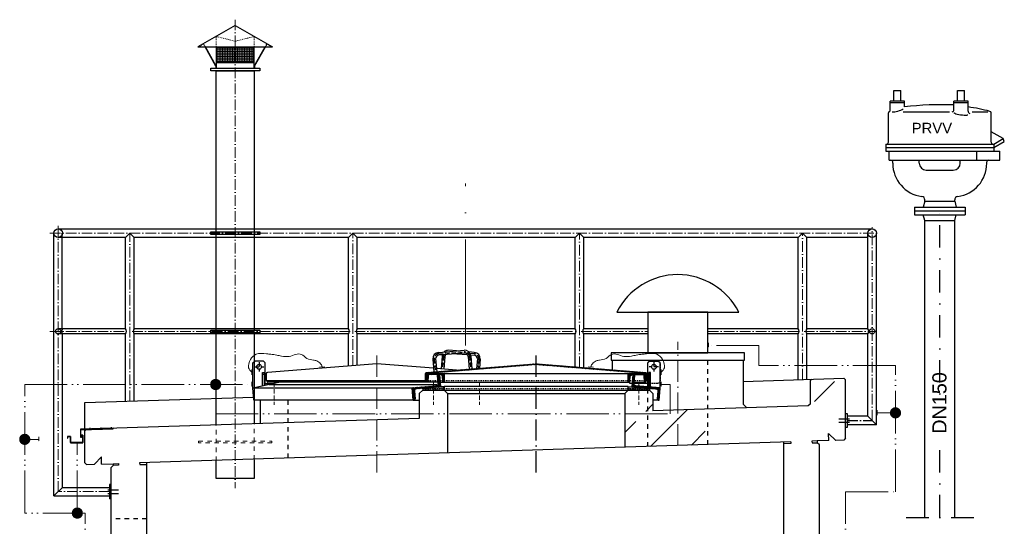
# Model space of a CAD drawing. Header units: millimetres. Extents: x -1777 to 1198744, y 17256 to 76241.
# Tile 7 of 201: x 16892 to 22454, y 58217 to 61078. Entities that reach past the tile are written whole.
import ezdxf

# ---------------------------------------------------------------- set-up
doc = ezdxf.new("R2010")
doc.units = ezdxf.units.MM
for name, pattern in [('ACAD_ISO05W100', [33, 24, -3, 0, -3, 0, -3]), ('ACAD_ISO10W100', [18, 12, -3, 0, -3]), ('DASHDOT', [25.4, 12.7, -6.35, 0, -6.35]), ('JIS_02_1.0', [2, 1, -1])]:
    doc.linetypes.add(name, pattern=pattern)
for name, color, linetype, lineweight in [('Beschriftung', 7, 'Continuous', 9), ('HO1N2-D50', 4, 'Continuous', 18), ('Mittellinien', 7, 'Continuous', 5), ('Verz. Rundstahl D_8mm', 6, 'ACAD_ISO05W100', 18)]:
    doc.layers.add(name, color=color, linetype=linetype, lineweight=lineweight)
doc.styles.add('LBB3.5M1000', font='isocp.shx', dxfattribs={"height": 3.5})
pattern_1 = [(45, (102204.88, 93720.04), (-224.5064, 224.5064), []), (45, (102429.4, 93720.04), (-224.5064, 224.5064), [158.75, -79.375])]

msp = doc.modelspace()

# ---------------------------------------------------------------- hatches: boundary and pattern name
at = {"lineweight": 9}
h = msp.add_hatch(dxfattribs=at)
h.set_pattern_fill('NET', color=253, scale=3.010405)
h.set_pattern_definition([(0, (14758.957, 55603.949), (0, 9.558036), []), (90, (14758.957, 55603.949), (-9.558036, 6e-16), [])])
h.paths.add_polyline_path([(18216.82025, 60924.5421), (18002.72025, 60924.5421), (18002.72025, 60836.93383), (18216.82025, 60836.93383)])
h = msp.add_hatch()
h.set_pattern_fill('ANSI31', color=256)
h.set_pattern_definition([(45, (114071.777, 113572.7702), (-2.24506403, 2.24506403), [])])
edge = h.paths.add_edge_path()
edge.add_line((19189.77025, 59077.62292), (19189.77025, 59039.92943))
edge.add_line((19189.77025, 59039.92943), (19184.77025, 59039.92943))
edge.add_line((19184.77025, 59039.92943), (19184.77025, 59078.00547))
edge.add_arc((19192.27025, 59078.00547), 7.5, 94.57392126, 180, ccw=False)
edge.add_line((19191.67216, 59085.48158), (19809.17216, 59134.88158))
edge.add_arc((19809.77025, 59127.40547), 7.5, 85.42607874, 94.57392126, ccw=False)
edge.add_line((19810.36834, 59134.88158), (20427.86834, 59085.48158))
edge.add_arc((20427.27025, 59078.00547), 7.5, 0, 85.42607874, ccw=False)
edge.add_line((20434.77025, 59078.00547), (20434.77025, 59039.92943))
edge.add_line((20434.77025, 59039.92943), (20429.77025, 59039.92943))
edge.add_line((20429.77025, 59039.92943), (20429.77025, 59077.62292))
edge.add_arc((20427.27025, 59077.62292), 2.5, 0, 85.38935068)
edge.add_line((20427.47121, 59080.11483), (19810.37313, 59129.88081))
edge.add_arc((19809.77025, 59122.40508), 7.5, 85.38935068, 94.61064932)
edge.add_line((19809.16737, 59129.88081), (19192.06929, 59080.11483))
edge.add_arc((19192.27025, 59077.62292), 2.5, 94.61064932, 180)
h = msp.add_hatch()
h.set_pattern_fill('ANSI31', color=256, angle=4.76364169)
h.set_pattern_definition([(49.7636417, (106778.9727, 121054.6217), (-2.42375146, 2.05086662), [])])
edge = h.paths.add_edge_path()
edge.add_line((19258.13064, 59073.47268), (19263.61164, 59073.92943))
edge.add_line((19263.61164, 59073.92943), (19269.42482, 59004.17123))
edge.add_line((19269.42482, 59004.17123), (19131.90151, 58992.71095))
edge.add_arc((19132.81501, 58981.74895), 11, 94.76364169, 184.76364169)
edge.add_line((19121.85301, 58980.83545), (19125.59005, 58935.99089))
edge.add_arc((19120.10905, 58935.53414), 5.5, -85.23635831, 4.76364169, ccw=False)
edge.add_line((19120.5658, 58930.05313), (19115.0848, 58929.59638))
edge.add_line((19115.0848, 58929.59638), (19109.27162, 58999.35459))
edge.add_line((19109.27162, 58999.35459), (19246.79493, 59010.81486))
edge.add_arc((19245.88143, 59021.77687), 11, 274.76364169, 364.76364169)
edge.add_line((19256.84343, 59022.69037), (19253.10639, 59067.53493))
edge.add_arc((19258.58739, 59067.99168), 5.5, 94.76364169, 184.76364169, ccw=False)
h = msp.add_hatch()
h.set_pattern_fill('ANSI31', color=256, angle=90)
h.set_pattern_definition([(135, (112088.634, 113572.7702), (-2.24506403, -2.24506403), [])])
edge = h.paths.add_edge_path()
edge.add_arc((19207.77025, 59065.42943), 8.5, 90, 176.37147033)
edge.add_line((19199.28729, 59065.96737), (19197.25441, 59033.91046))
edge.add_arc((19193.01293, 59034.17943), 4.25, 270, 356.37147033, ccw=False)
edge.add_line((19193.01293, 59029.92943), (19189.77025, 59029.92943))
edge.add_line((19189.77025, 59029.92943), (19189.77025, 59077.37943))
edge.add_arc((19192.32025, 59077.37943), 2.55, 90, 180, ccw=False)
edge.add_line((19192.32025, 59079.92943), (19287.22025, 59079.92943))
edge.add_arc((19287.22025, 59077.37943), 2.55, 0, 90, ccw=False)
edge.add_line((19289.77025, 59077.37943), (19289.77025, 59029.92943))
edge.add_line((19289.77025, 59029.92943), (19286.52756, 59029.92943))
edge.add_arc((19286.52756, 59034.17943), 4.25, 183.62852967, 270, ccw=False)
edge.add_line((19282.28608, 59033.91046), (19280.25321, 59065.96737))
edge.add_arc((19271.77025, 59065.42943), 8.5, 3.62852967, 90)
edge.add_line((19271.77025, 59073.92943), (19207.77025, 59073.92943))
h = msp.add_hatch()
h.set_pattern_fill('ANSI31', color=256, angle=90)
h.set_pattern_definition([(135, (113228.634, 113572.7702), (-2.24506403, -2.24506403), [])])
edge = h.paths.add_edge_path()
edge.add_arc((20347.77025, 59065.42943), 8.5, 90, 176.37147033)
edge.add_line((20339.28729, 59065.96737), (20337.25441, 59033.91046))
edge.add_arc((20333.01293, 59034.17943), 4.25, 270, 356.37147033, ccw=False)
edge.add_line((20333.01293, 59029.92943), (20329.77025, 59029.92943))
edge.add_line((20329.77025, 59029.92943), (20329.77025, 59077.37943))
edge.add_arc((20332.32025, 59077.37943), 2.55, 90, 180, ccw=False)
edge.add_line((20332.32025, 59079.92943), (20427.22025, 59079.92943))
edge.add_arc((20427.22025, 59077.37943), 2.55, 0, 90, ccw=False)
edge.add_line((20429.77025, 59077.37943), (20429.77025, 59029.92943))
edge.add_line((20429.77025, 59029.92943), (20426.52756, 59029.92943))
edge.add_arc((20426.52756, 59034.17943), 4.25, 183.62852967, 270, ccw=False)
edge.add_line((20422.28608, 59033.91046), (20420.25321, 59065.96737))
edge.add_arc((20411.77025, 59065.42943), 8.5, 3.62852967, 90)
edge.add_line((20411.77025, 59073.92943), (20347.77025, 59073.92943))
h = msp.add_hatch()
h.set_pattern_fill('ANSI31', color=256, angle=-4.76364169)
h.set_pattern_definition([(40.2363583, (115846.7853, 105804.1035), (-2.05086662, 2.42375146), [])])
edge = h.paths.add_edge_path()
edge.add_line((20361.40986, 59073.47268), (20355.92886, 59073.92943))
edge.add_line((20355.92886, 59073.92943), (20350.11567, 59004.17123))
edge.add_line((20350.11567, 59004.17123), (20487.63899, 58992.71095))
edge.add_arc((20486.72549, 58981.74895), 11, -4.76364169, 85.23635831, ccw=False)
edge.add_line((20497.68749, 58980.83545), (20493.95044, 58935.99089))
edge.add_arc((20499.43144, 58935.53414), 5.5, 175.23635831, 265.23635831)
edge.add_line((20498.97469, 58930.05313), (20504.4557, 58929.59638))
edge.add_line((20504.4557, 58929.59638), (20510.26888, 58999.35459))
edge.add_line((20510.26888, 58999.35459), (20372.74557, 59010.81486))
edge.add_arc((20373.65907, 59021.77687), 11, 175.23635831, 265.23635831, ccw=False)
edge.add_line((20362.69706, 59022.69037), (20366.43411, 59067.53493))
edge.add_arc((20360.95311, 59067.99168), 5.5, -4.76364169, 85.23635831)
h = msp.add_hatch()
h.set_pattern_fill('ANSI33', color=256, scale=50, style=0)
h.set_pattern_definition(pattern_1)
h.paths.add_polyline_path([(21557.29504, 59043.61326), (21547.29957, 59053.60873), (21367.48672, 59047.80773), (21357.48672, 59037.80773), (21357.29504, 58907.40089), (21346.96168, 58897.06753), (21557.29504, 58897.06753)])
h = msp.add_hatch()
h.set_pattern_fill('AR-SAND', color=256, scale=0.1)
h.set_pattern_definition([(37.5, (111630.0485, 113564.7075), (-0.16000313, 4.89413237), [0, -3.8608, 0, -4.318, 0, -4.1275]), (7.5, (111630.0485, 113564.7075), (4.49523283, 7.168251), [0, -2.0828, 0, -3.4798, 0, -1.3335]), (327.5, (111626.9243, 113564.7075), (7.9099237, 0.01437185), [0, -1.27, 0, -4.572, 0, -5.969]), (317.5, (111626.924, 113564.7075), (7.63556452, 2.22929323), [0, -0.635, 0, -2.9972, 0, -3.429])])
h.paths.add_polyline_path([(19169.77025, 58985.86668), (19289.77025, 58985.86668), (19289.77025, 59005.86668), (19169.77025, 58995.86668)])
h = msp.add_hatch()
h.set_pattern_fill('ANSI33', color=256, scale=50, style=0)
h.set_pattern_definition(pattern_1)
h.paths.add_polyline_path([(20609.77025, 58873.28477), (20469.77025, 58868.76818), (20469.77025, 58965.86668), (20449.77025, 58985.86668), (20439.77025, 58985.86668), (20439.77025, 58667.69629), (20609.77025, 58673.18072)])
h.paths.add_polyline_path([(20439.77025, 58985.86668), (20329.77025, 58985.86668), (20309.77025, 58965.86668), (20309.77025, 58663.50232), (20439.77025, 58667.69629)])
h = msp.add_hatch()
h.set_pattern_fill('AR-SAND', color=256, scale=0.1)
h.set_pattern_definition([(37.5, (112790.0485, 113564.7075), (-0.16000313, 4.89413237), [0, -3.8608, 0, -4.318, 0, -4.1275]), (7.5, (112790.0485, 113564.7075), (4.49523283, 7.168251), [0, -2.0828, 0, -3.4798, 0, -1.3335]), (327.5, (112786.9243, 113564.7075), (7.9099237, 0.01437185), [0, -1.27, 0, -4.572, 0, -5.969]), (317.5, (112786.924, 113564.7075), (7.63556452, 2.22929323), [0, -0.635, 0, -2.9972, 0, -3.429])])
h.paths.add_polyline_path([(20329.77025, 58985.86668), (20449.77025, 58985.86668), (20449.77025, 58995.86668), (20329.77025, 59005.86668)])
h = msp.add_hatch()
h.set_pattern_fill('ANSI33', color=256, scale=50, style=0)
h.set_pattern_definition(pattern_1)
h.paths.add_polyline_path([(20779.77025, 58878.76919), (20609.77025, 58873.28477), (20609.77025, 58673.18072), (20779.77025, 58678.66514)])
at = {"layer": 'Verz. Rundstahl D_8mm', "ltscale": 10}
h = msp.add_hatch(color=256, dxfattribs=at)
h.dxf.hatch_style = 1
edge = h.paths.add_edge_path()
edge.add_arc((17999.45879, 59017.49988), 28.40085, 0, 360)
h = msp.add_hatch(color=256, dxfattribs=at)
h.dxf.hatch_style = 1
edge = h.paths.add_edge_path()
edge.add_arc((21839.5443, 58857.41582), 28.40085, 0, 360)
h = msp.add_hatch(color=256, dxfattribs=at)
h.dxf.hatch_style = 1
edge = h.paths.add_edge_path()
edge.add_arc((16920.6947, 58707.85074), 28.40085, 0, 360)
h = msp.add_hatch(color=256, dxfattribs=at)
h.dxf.hatch_style = 1
edge = h.paths.add_edge_path()
edge.add_arc((17217.77459, 58290.99309), 28.40085, 0, 360)

# ---------------------------------------------------------------- linework, layer by layer
at = {"linetype": 'ACAD_ISO10W100', "lineweight": 18, "ltscale": 5}
msp.add_line((18109.77025, 61078.4764), (18109.77025, 58432.27173), dxfattribs=at)
for p, q in [((18109.77025, 61044.9583), (17899.0419, 60924.5421)), ((18109.77025, 61044.9583), (18320.49859, 60924.5421)), ((17899.0419, 60924.5421), (18320.49859, 60924.5421)), ((18000.914, 60816.35477), (17939.09267, 60924.5421)), ((18002.72025, 60816.7228), (17941.10922, 60924.5421)), ((18002.72025, 60924.5421), (18002.72025, 60804.1259)), ((18216.82025, 60804.1259), (18216.82025, 60924.5421)), ((18216.82025, 60816.7228), (18278.43128, 60924.5421)), ((18218.62649, 60816.35477), (18280.44782, 60924.5421)), ((18000.914, 60816.35477), (18000.914, 60804.1259)), ((18002.72025, 60836.93383), (18216.82025, 60836.93383)), ((18218.62649, 60816.35477), (18218.62649, 60804.1259)), ((21829.77085, 60678.26515), (21869.77055, 60678.26515)), ((21829.77085, 60618.26515), (21829.77085, 60678.26515)), ((21869.77055, 60618.26515), (21869.77055, 60678.26515)), ((22189.77005, 60678.26515), (22229.77055, 60678.26515)), ((22189.77005, 60618.26515), (22189.77005, 60678.26515)), ((22229.77055, 60618.26515), (22229.77055, 60678.26515)), ((21889.77085, 60618.26515), (21809.77125, 60618.26515)), ((21809.77125, 60562.11045), (21809.77125, 60618.26515)), ((21889.77085, 60608.26545), (21809.77125, 60608.26545)), ((21889.77085, 60585.51945), (21889.77085, 60618.26515)), ((22169.77055, 60570.08745), (22169.77055, 60618.26515)), ((22249.77005, 60618.26515), (22169.77055, 60618.26515)), ((22249.77005, 60608.26545), (22169.77055, 60608.26545)), ((22249.77005, 60561.68675), (22249.77005, 60618.26515)), ((21799.77085, 60385.76595), (21799.77085, 60551.42145)), ((21882.95105, 60558.26595), (22145.62585, 60558.26595)), ((22272.11025, 60558.26595), (22360.68085, 60558.26595)), ((22379.76985, 60385.76595), (22379.76985, 60551.42145)), ((22447.81055, 60406.38945), (22379.76985, 60445.67295)), ((22394.76985, 60375.76615), (22447.81055, 60406.38945)), ((22454.30555, 60390.13915), (22447.81055, 60406.38945)), ((21784.77085, 60375.76615), (21784.77085, 60335.76645)), ((21784.77085, 60375.76615), (22394.76985, 60375.76615)), ((21784.77085, 60355.76595), (22394.76985, 60355.76595)), ((22394.76985, 60355.76595), (22454.30555, 60390.13915)), ((22394.76985, 60375.76615), (22394.76985, 60335.76645)), ((21784.77085, 60335.76645), (22428.11185, 60335.76645)), ((21804.77105, 60285.76615), (21804.77105, 60335.76645)), ((22297.34105, 60335.76645), (22297.34105, 60285.76615)), ((22428.11185, 60285.76615), (22428.11185, 60335.76645)), ((21804.77105, 60285.76615), (22428.11185, 60285.76615)), ((21824.22085, 60267.26675), (21824.22085, 60275.76645)), ((21974.22085, 60267.26675), (21974.22085, 60285.76615)), ((22205.31985, 60267.26675), (22205.31985, 60285.76615)), ((22355.31985, 60267.26675), (22355.31985, 60275.76645)), ((22013.22085, 60228.26675), (22166.31985, 60228.26675)), ((21947.27105, 60020.26695), (21947.27025, 59976.26745)), ((21947.27105, 60020.26695), (22232.27025, 60020.26695)), ((22005.62025, 60053.26695), (21996.77785, 60020.26695)), ((22005.62025, 60053.26695), (22005.62025, 60060.09715)), ((22005.62025, 60053.26695), (22173.92025, 60053.26695)), ((22173.92025, 60053.26695), (22173.92025, 60060.09715)), ((22173.92025, 60053.26695), (22182.76205, 60020.26695)), ((22232.27025, 60020.26695), (22232.26955, 59976.26745)), ((21947.27025, 59998.26715), (22232.26955, 59998.26715)), ((21947.27025, 59976.26745), (22232.26955, 59976.26745)), ((22005.62025, 59943.26745), (21996.77785, 59976.26745)), ((22173.92025, 59943.26745), (22182.76205, 59976.26745)), ((22005.62025, 59943.26745), (22173.92025, 59943.26745)), ((17085.381, 58388.19881), (17085.381, 59872.91753)), ((17109.531, 59897.06753), (21707.29504, 59897.06753)), ((17489.87948, 59848.76753), (17109.531, 59848.76753)), ((17132.13622, 59332.86753), (17132.13622, 59872.91753)), ((17489.87948, 59848.76753), (17514.02948, 59872.91753)), ((17489.87948, 59332.86753), (17489.87948, 59848.76753)), ((17514.02948, 59872.91753), (17538.17948, 59848.76753)), ((18749.87948, 59848.76753), (17538.17948, 59848.76753)), ((17538.17948, 59332.86753), (17538.17948, 59848.76753)), ((18749.87948, 59848.76753), (18774.02948, 59872.91753)), ((18749.87948, 59332.86753), (18749.87948, 59848.76753)), ((18774.02948, 59872.91753), (18798.17948, 59848.76753)), ((20029.87948, 59848.76753), (18798.17948, 59848.76753)), ((18798.17948, 59332.86753), (18798.17948, 59848.76753)), ((20029.87948, 59848.76753), (20054.02948, 59872.91753)), ((20029.87948, 59332.86753), (20029.87948, 59848.76753)), ((20054.02948, 59872.91753), (20078.17948, 59848.76753)), ((21289.87948, 59848.76753), (20078.17948, 59848.76753)), ((20078.17948, 59332.86753), (20078.17948, 59848.76753)), ((21289.87948, 59848.76753), (21314.02948, 59872.91753)), ((21289.87948, 59332.86753), (21289.87948, 59848.76753)), ((21314.02948, 59872.91753), (21338.17948, 59848.76753)), ((21683.14504, 59848.76753), (21338.17948, 59848.76753)), ((21338.17948, 59332.86753), (21338.17948, 59848.76753)), ((21683.14504, 59332.86753), (21683.14504, 59872.91753)), ((21731.44504, 58790.36701), (21731.44504, 59872.91753)), ((20265.19049, 59426.47952), (20954.35001, 59426.47952)), ((17489.87948, 59332.86753), (17110.5641, 59332.86753)), ((17489.87948, 59302.96753), (17110.5641, 59302.96753)), ((17133.681, 58436.49881), (17133.681, 59302.96753)), ((17489.87948, 58922.71105), (17489.87948, 59302.96753)), ((18749.87948, 59332.86753), (17538.17948, 59332.86753)), ((18749.87948, 59302.96753), (17538.17948, 59302.96753)), ((17538.17948, 58924.26928), (17538.17948, 59302.96753)), ((18749.87948, 59122.13817), (18749.87948, 59302.96753)), ((20029.87948, 59332.86753), (18798.17948, 59332.86753)), ((20029.87948, 59302.96753), (18798.17948, 59302.96753)), ((18798.17948, 59126.00217), (18798.17948, 59302.96753)), ((20029.87948, 59117.32069), (20029.87948, 59302.96753)), ((20439.77025, 59332.86753), (20078.17948, 59332.86753)), ((20439.77025, 59302.96753), (20078.17948, 59302.96753)), ((20078.17948, 59113.45669), (20078.17948, 59302.96753)), ((21289.87948, 59332.86753), (20779.77025, 59332.86753)), ((21289.87948, 59302.96753), (20779.77025, 59302.96753)), ((21289.87948, 59045.30402), (21289.87948, 59302.96753)), ((21683.14504, 59332.86753), (21338.17948, 59332.86753)), ((21683.14504, 59302.96753), (21338.17948, 59302.96753)), ((21338.17948, 59046.86224), (21338.17948, 59302.96753)), ((21683.14504, 58838.66701), (21683.14504, 59302.96753)), ((19259.06859, 59199.21834), (19402.60999, 59210.70166)), ((19403.88592, 59194.75261), (19260.34452, 59183.2693)), ((19403.88592, 59194.75261), (19260.34452, 59183.2693)), ((19359.77025, 59207.27448), (19316.9305, 59210.70166)), ((19359.77025, 59191.22336), (19421.88752, 59186.25398)), ((19359.77025, 59191.22336), (19421.88752, 59186.25398)), ((19460.4719, 59199.21834), (19429.42111, 59201.70241)), ((19440.06892, 59184.79947), (19459.19598, 59183.2693)), ((19440.06892, 59184.79947), (19459.19598, 59183.2693)), ((18209.77025, 59139.92943), (18219.77025, 59149.92943)), ((18209.77025, 58999.39614), (18209.77025, 59139.92943)), ((18269.77025, 59149.92943), (18219.77025, 59149.92943)), ((18269.77025, 59149.92943), (18279.77025, 59139.92943)), ((18279.77025, 59014.02088), (18279.77025, 59139.92943)), ((18909.17216, 59134.88158), (18291.67216, 59085.48158)), ((19230.1471, 59109.29928), (18910.36834, 59134.88158)), ((19226.05407, 59160.46217), (19231.79573, 59088.69147)), ((19242.00311, 59161.73809), (19247.74477, 59089.96739)), ((19278.17433, 59177.68713), (19272.43267, 59105.91643)), ((19294.12337, 59176.41121), (19288.38171, 59104.64051)), ((19425.41713, 59176.41121), (19431.15878, 59104.64051)), ((19441.36617, 59177.68713), (19447.10783, 59105.91643)), ((19477.53738, 59161.73809), (19473.23889, 59108.00692)), ((19493.48643, 59160.46217), (19489.3934, 59109.29928)), ((20239.77025, 59155.5611), (20239.77025, 59100.52943)), ((20449.77025, 59149.92943), (20439.77025, 59139.92943)), ((20439.77025, 59005.22947), (20439.77025, 59139.92943)), ((20449.77025, 59149.92943), (20499.77025, 59149.92943)), ((20509.77025, 59139.92943), (20499.77025, 59149.92943)), ((20509.77025, 58999.39614), (20509.77025, 59139.92943)), ((20979.77025, 59155.5611), (20979.77025, 58905.86668)), ((18273.77025, 59074.92943), (18263.77025, 59074.92943)), ((18279.77025, 59073.92943), (18284.77025, 59073.92943)), ((18284.77025, 59078.00547), (18284.77025, 59039.92943)), ((19287.22025, 59079.92943), (20332.32025, 59079.92943)), ((20439.77025, 59073.92943), (20434.77025, 59073.92943)), ((20445.77025, 59074.92943), (20455.77025, 59074.92943)), ((18209.27162, 58999.35459), (18356.24018, 59029.92943)), ((18284.77025, 59039.92943), (19184.77025, 59039.92943)), ((18289.77025, 59039.92943), (18289.77025, 59029.92943)), ((19256.24018, 59029.92943), (18289.77025, 59029.92943)), ((18289.77025, 59029.92943), (18293.01293, 59029.92943)), ((19248.22685, 59015.26873), (18301.15331, 59015.26873)), ((19267.27831, 59029.92943), (20339.45517, 59029.92943)), ((20363.30032, 59029.92943), (20429.77025, 59029.92943)), ((20979.77025, 59035.29949), (21547.29957, 59053.60873)), ((21367.48672, 59047.80773), (21357.29504, 59037.61605)), ((21357.29504, 59037.61605), (21357.29504, 58907.40089)), ((21547.29957, 59053.60873), (21557.29504, 59043.61326)), ((21557.29504, 58713.75431), (21557.29504, 59043.61326)), ((18209.27162, 58999.35459), (19109.27162, 58999.35459)), ((18215.0848, 58929.59638), (18209.27162, 58999.35459)), ((19169.77025, 58985.86668), (19149.77025, 58965.86668)), ((19149.77025, 58965.86668), (19149.77025, 58826.18326)), ((19169.77025, 58985.86668), (20449.77025, 58985.86668)), ((19289.77025, 58985.86668), (19309.77025, 58965.86668)), ((19309.77025, 58965.86668), (19309.77025, 58631.24102)), ((19309.77025, 58965.86668), (20309.77025, 58965.86668)), ((20329.77025, 58985.86668), (20309.77025, 58965.86668)), ((20309.77025, 58965.86668), (20309.77025, 58663.50232)), ((20449.77025, 58985.86668), (20469.77025, 58965.86668)), ((20469.77025, 58965.86668), (20469.77025, 58868.76818)), ((17259.531, 58915.27971), (18213.71259, 58946.06286)), ((17259.531, 58768.20323), (17259.531, 58915.27971)), ((19115.0848, 58929.59638), (18215.0848, 58929.59638)), ((18249.77025, 58929.59638), (18249.77025, 58796.11572)), ((19115.0848, 58929.59638), (19149.77025, 58929.59638)), ((20504.4557, 58929.59638), (20469.77025, 58929.59638)), ((20979.77025, 58905.86668), (20999.77025, 58885.86668)), ((21357.29504, 58907.40089), (21346.96168, 58897.06753)), ((21346.96168, 58897.06753), (20469.77025, 58868.76818)), ((21557.29504, 58854.51701), (21567.29504, 58854.51701)), ((21567.29504, 58854.51701), (21567.29504, 58774.51701)), ((19149.77025, 58826.18326), (17263.39934, 58765.32647)), ((21683.14504, 58838.66701), (21567.29504, 58838.66701)), ((21683.14504, 58838.66701), (21731.44504, 58790.36701)), ((17259.531, 58755.19647), (17269.20336, 58765.51372)), ((17259.531, 58755.19647), (17259.531, 58765.20167)), ((17259.531, 58575.10282), (17259.531, 58755.19647)), ((17289.29423, 58766.16187), (17289.19749, 58769.16031)), ((17290.90639, 58762.7094), (17290.58377, 58772.70951)), ((17292.29267, 58766.25861), (17292.19593, 58769.25705)), ((17350.7963, 58768.14601), (17350.69957, 58771.14445)), ((17352.40846, 58764.69354), (17352.08584, 58774.69365)), ((17353.79474, 58768.24274), (17353.69801, 58771.24118)), ((17410.11546, 58770.05972), (17410.01873, 58773.05816)), ((17411.72762, 58766.60726), (17411.405, 58776.60737)), ((17413.1139, 58770.15646), (17413.01717, 58773.1549)), ((21462.66689, 58700.69628), (21461.37711, 58740.67548)), ((21461.37711, 58740.67548), (21502.64609, 58701.98606)), ((21567.29504, 58774.51701), (21557.29504, 58774.51701)), ((21731.44504, 58790.36701), (21567.29504, 58790.36701)), ((21247.77869, 58693.7637), (17569.69225, 58575.10383)), ((21209.77025, 55670.26715), (21209.77025, 58692.5375)), ((21248.10113, 58683.7689), (21209.77025, 58682.5323)), ((21247.77869, 58693.7637), (21248.10113, 58683.7689)), ((21397.70069, 58698.60038), (21367.71629, 58697.63305)), ((21367.71629, 58697.63305), (21368.03873, 58687.63825)), ((21368.03873, 58687.63825), (21398.02313, 58688.60558)), ((21462.66689, 58700.69628), (21397.70069, 58698.60038)), ((21397.70069, 58698.60038), (21398.02313, 58688.60558)), ((21409.77025, 58677.59273), (21398.02313, 58688.60558)), ((21547.62269, 58703.43706), (21502.64609, 58701.98606)), ((21557.29504, 58713.75431), (21547.62269, 58703.43706)), ((21409.77025, 55670.26715), (21409.77025, 58677.59273)), ((17259.531, 58575.10282), (17269.84825, 58565.43047)), ((17353.51427, 58608.15045), (17314.82485, 58566.88147)), ((17354.80405, 58568.17125), (17353.51427, 58608.15045)), ((17354.80405, 58568.17125), (17419.77025, 58570.26715)), ((17419.77025, 58570.26715), (17449.75465, 58571.23448)), ((17419.77025, 58570.26715), (17420.09269, 58560.27235)), ((17449.75465, 58571.23448), (17450.07709, 58561.23968)), ((17569.69225, 58575.10383), (17570.01469, 58565.10903)), ((17609.77025, 55670.26715), (17609.77025, 58576.3968)), ((17269.84825, 58565.43047), (17314.82485, 58566.88147)), ((17409.77025, 58549.26167), (17420.09269, 58560.27235)), ((17409.77025, 55670.26715), (17409.77025, 58549.26167)), ((17450.07709, 58561.23968), (17420.09269, 58560.27235)), ((17570.01469, 58565.10903), (17609.77025, 58566.39159)), ((17133.681, 58436.49881), (17085.381, 58388.19881)), ((17133.681, 58436.49881), (17399.77025, 58436.49881)), ((17409.77025, 58452.34881), (17399.77025, 58452.34881)), ((17399.77025, 58452.34881), (17399.77025, 58372.34881)), ((17085.381, 58388.19881), (17399.77025, 58388.19881)), ((17409.77025, 58372.34881), (17399.77025, 58372.34881))]:
    msp.add_line(p, q)
at = {"linetype": 'JIS_02_1.0', "lineweight": 18, "ltscale": 5}
for p, q in [((18002.72025, 60924.5421), (18002.72025, 60983.78687)), ((18002.72025, 60983.78687), (18109.77025, 60956.51795)), ((18109.77025, 60956.51795), (18216.82025, 60983.78687)), ((18216.82025, 60924.5421), (18216.82025, 60983.78687)), ((17902.62293, 60924.5421), (17901.74144, 60926.08469)), ((17930.1155, 60940.25214), (17902.62293, 60924.5421)), ((17939.09267, 60924.5421), (17930.04555, 60940.21217)), ((17941.10922, 60924.5421), (17930.75419, 60942.6634)), ((18278.43128, 60924.5421), (18288.78631, 60942.6634)), ((18280.44782, 60924.5421), (18289.49494, 60940.21217)), ((18289.42499, 60940.25214), (18316.91757, 60924.5421)), ((18316.91757, 60924.5421), (18317.79905, 60926.08469))]:
    msp.add_line(p, q, dxfattribs=at)
at = {"linetype": 'DASHDOT', "ltscale": 10}
for p, q in [((22089.77025, 58266.51022), (22089.77025, 59998.26715)), ((21900.45306, 58266.51022), (22282.36641, 58266.51022))]:
    msp.add_line(p, q, dxfattribs=at)
at = {"linetype": 'Continuous', "ltscale": 10}
for p, q in [((22005.62025, 58266.51022), (22005.62025, 59943.26745)), ((22173.92025, 58266.51022), (22173.92025, 59943.26745))]:
    msp.add_line(p, q, dxfattribs=at)
at = {"linetype": 'ACAD_ISO10W100', "ltscale": 2}
for p, q in [((19259.70655, 59191.24382), (19403.24795, 59202.72713)), ((19459.83394, 59191.24382), (19436.4853, 59193.11171)), ((18244.77025, 59143.82205), (18244.77025, 59091.0368)), ((19234.02859, 59161.10013), (19239.77025, 59089.32943)), ((19286.14885, 59177.04917), (19280.40719, 59105.27847)), ((19433.39165, 59177.04917), (19439.1333, 59105.27847)), ((19485.5119, 59161.10013), (19481.31614, 59108.6531)), ((20474.77025, 59143.82205), (20474.77025, 59091.0368)), ((18218.37762, 59117.42943), (18271.16287, 59117.42943)), ((20501.16287, 59117.42943), (20448.37762, 59117.42943))]:
    msp.add_line(p, q, dxfattribs=at)
at = {"linetype": 'ACAD_ISO10W100', "ltscale": 10}
msp.add_line((19809.77025, 58520.41711), (19809.77025, 59181.86668), dxfattribs=at)
at = {"linetype": 'JIS_02_1.0', "ltscale": 25}
for p, q in [((20439.77025, 58667.69629), (20439.77025, 59155.5611)), ((20779.77025, 58678.66514), (20779.77025, 59155.5611)), ((18409.77025, 58602.20584), (18409.77025, 58929.59638)), ((17609.77025, 58259.26715), (17409.77025, 58259.26715))]:
    msp.add_line(p, q, dxfattribs=at)
at = {"linetype": 'JIS_02_1.0', "ltscale": 2.5}
for p, q in [((20434.77025, 59073.92943), (20411.77025, 59073.92943)), ((20351.76219, 59023.92943), (20362.80032, 59023.92943))]:
    msp.add_line(p, q, dxfattribs=at)
at = {"linetype": 'JIS_02_1.0', "ltscale": 5}
for p, q in [((19189.77025, 59039.92943), (20429.77025, 59039.92943)), ((19169.77025, 58995.86668), (20449.77025, 58995.86668))]:
    msp.add_line(p, q, dxfattribs=at)
at = {"linetype": 'JIS_02_1.0', "lineweight": 18, "ltscale": 25}
for p, q in [((18216.92422, 58592.75825), (18216.82025, 58792.85894)), ((18002.72025, 58585.84775), (18002.72025, 58785.9518))]:
    msp.add_line(p, q, dxfattribs=at)
at = {"linetype": 'ACAD_ISO10W100', "ltscale": 5}
for p, q in [((21520.15629, 58824.51701), (21579.21744, 58824.51701)), ((21520.15629, 58804.51701), (21579.21744, 58804.51701)), ((21567.29504, 58814.51701), (21707.29504, 58814.51701)), ((17390.79135, 58422.34881), (17449.85249, 58422.34881)), ((17390.79135, 58402.34881), (17449.85249, 58402.34881))]:
    msp.add_line(p, q, dxfattribs=at)
for points in [[(17971.29162, 60804.1259), (18248.24888, 60804.1259), (18248.24888, 60789.07388), (17971.29162, 60789.07388), (17971.29162, 60804.1259)], [(18002.72025, 59880.44354), (18002.72025, 60789.07388), (18216.82025, 60789.07388), (18216.82025, 59880.44354)], [(17971.29162, 59880.44354), (18248.24888, 59880.44354), (18248.24888, 59865.39151), (17971.29162, 59865.39151), (17971.29162, 59880.44354)], [(18002.72025, 59325.44354), (18002.72025, 59865.39151)], [(18216.82025, 59865.39151), (18216.82025, 59325.44354)], [(17971.29162, 59325.44354), (18248.24888, 59325.44354), (18248.24888, 59310.39151), (17971.29162, 59310.39151), (17971.29162, 59325.44354)], [(18002.72025, 58785.9518), (18002.72025, 59310.39151)], [(18216.82025, 59310.39151), (18216.82025, 58792.85894)], [(18263.77025, 59010.6923), (18263.77025, 59084.92943), (18273.77025, 59084.92943), (18273.77025, 59012.77266)], [(19359.77025, 59098.92943), (19246.30161, 59108.00692)], [(20339.45517, 59063.81019), (20350.59928, 59073.92943), (20411.77025, 59073.92943)], [(18279.77025, 59023.92943), (18327.3991, 59023.92943)], [(20351.76219, 59023.92943), (20339.45517, 59023.92943), (20339.45517, 59063.81019)], [(20439.77025, 59023.92943), (20362.80032, 59023.92943)], [(17238.31002, 58722.3606), (17238.31002, 58761.5155), (17419.86613, 58767.37273), (17419.7694, 58770.37117), (17235.72987, 58764.43382), (17235.72987, 58719.6606), (17241.37959, 58719.68135), (17246.01668, 58728.3606), (17243.31668, 58728.3606), (17239.81668, 58722.3606), (17238.30768, 58722.3606)], [(18216.92422, 58592.75825), (18216.82025, 58485.84775), (18002.72025, 58485.84775), (18002.72025, 58585.84775)]]:
    msp.add_lwpolyline(points)
for points in [[(20439.77025, 59195.8204), (20779.77025, 59195.8204), (20779.77025, 59426.47952), (20439.77025, 59426.47952)], [(20232.6624, 59155.5611), (20986.8781, 59155.5611), (20986.8781, 59195.8204), (20232.6624, 59195.8204)], [(20445.77025, 59004.72947), (20455.77025, 59003.89614), (20455.77025, 59084.92943), (20445.77025, 59084.92943)], [(19169.77025, 58985.86668), (19289.77025, 58985.86668), (19289.77025, 59005.86668), (19169.77025, 58995.86668)], [(19289.77025, 58985.86668), (20329.77025, 58985.86668), (20329.77025, 59005.86668), (19289.77025, 59005.86668)], [(20449.77025, 58985.86668), (20329.77025, 58985.86668), (20329.77025, 59005.86668), (20449.77025, 58995.86668)], [(17248.71218, 58689.38304), (17180.11218, 58689.38304), (17180.11218, 58724.38304), (17162.71218, 58724.38304), (17162.71218, 58713.68304), (17163.41218, 58713.68304), (17163.41218, 58723.68304), (17179.41218, 58723.68304), (17179.41218, 58688.68304), (17249.41218, 58688.68304), (17249.41218, 58731.38304), (17238.71218, 58731.38304), (17238.71218, 58722.68304), (17239.41218, 58722.68304), (17239.41218, 58730.68304), (17248.71218, 58730.68304)]]:
    msp.add_lwpolyline(points, close=True)
for points in [[(19189.77025, 59077.62292), (19189.77025, 59039.92943), (19184.77025, 59039.92943), (19184.77025, 59078.00547, -0.3910205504), (19191.67216, 59085.48158), (19809.17216, 59134.88158, -0.039936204), (19810.36834, 59134.88158), (20427.86834, 59085.48158, -0.3910205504), (20434.77025, 59078.00547), (20434.77025, 59039.92943), (20429.77025, 59039.92943), (20429.77025, 59077.62292, 0.3908358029), (20427.47121, 59080.11483), (19810.37313, 59129.88081, 0.0402572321), (19809.16737, 59129.88081), (19192.06929, 59080.11483, 0.3908358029)], [(19258.13064, 59073.47268), (19263.61164, 59073.92943), (19269.42482, 59004.17123), (19131.90151, 58992.71095, 0.4142135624), (19121.85301, 58980.83545), (19125.59005, 58935.99089, -0.4142135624), (19120.5658, 58930.05313), (19115.0848, 58929.59638), (19109.27162, 58999.35459), (19246.79493, 59010.81486, 0.4142135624), (19256.84343, 59022.69037), (19253.10639, 59067.53493, -0.4142135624)], [(19207.77025, 59073.92943, 0.3957840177), (19199.28729, 59065.96737), (19197.25441, 59033.91046, -0.3957840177), (19193.01293, 59029.92943), (19189.77025, 59029.92943), (19189.77025, 59077.37943, -0.4142135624), (19192.32025, 59079.92943), (19287.22025, 59079.92943, -0.4142135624), (19289.77025, 59077.37943), (19289.77025, 59029.92943), (19286.52756, 59029.92943, -0.3957840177), (19282.28608, 59033.91046), (19280.25321, 59065.96737, 0.3957840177), (19271.77025, 59073.92943)], [(20347.77025, 59073.92943, 0.3957840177), (20339.28729, 59065.96737), (20337.25441, 59033.91046, -0.3957840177), (20333.01293, 59029.92943), (20329.77025, 59029.92943), (20329.77025, 59077.37943, -0.4142135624), (20332.32025, 59079.92943), (20427.22025, 59079.92943, -0.4142135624), (20429.77025, 59077.37943), (20429.77025, 59029.92943), (20426.52756, 59029.92943, -0.3957840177), (20422.28608, 59033.91046), (20420.25321, 59065.96737, 0.3957840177), (20411.77025, 59073.92943)], [(20361.40986, 59073.47268), (20355.92886, 59073.92943), (20350.11567, 59004.17123), (20487.63899, 58992.71095, -0.4142135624), (20497.68749, 58980.83545), (20493.95044, 58935.99089, 0.4142135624), (20498.97469, 58930.05313), (20504.4557, 58929.59638), (20510.26888, 58999.35459), (20372.74557, 59010.81486, -0.4142135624), (20362.69706, 59022.69037), (20366.43411, 59067.53493, 0.4142135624)]]:
    msp.add_lwpolyline(points, format="xyb", close=True)
at = {"linetype": 'JIS_02_1.0', "ltscale": 2.5}
msp.add_lwpolyline([(20439.77025, 59067.93665), (20439.77025, 59067.93665), (20439.77025, 59139.92943), (20449.77025, 59149.92943), (20499.77025, 59149.92943), (20509.77025, 59139.92943), (20509.77025, 59033.92942), (20499.77025, 59023.92943), (20439.77025, 59023.92943)], dxfattribs=at)
at = {"linetype": 'JIS_02_1.0', "lineweight": 18, "ltscale": 25}
msp.add_lwpolyline([(18316.82025, 58687.57948), (17902.72025, 58687.57948), (17902.72025, 58697.57948), (18316.82025, 58697.57948)], close=True, dxfattribs=at)
for centre, radius in [((17109.531, 59872.91753), 24.15), ((21707.29504, 59872.91753), 24.15), ((17109.531, 59317.91753), 14.95), ((21707.29504, 59317.91753), 14.95), ((18244.77025, 59117.42943), 13.5), ((20474.77025, 59117.42943), 13.5)]:
    msp.add_circle(centre, radius)
for centre, radius, start, end in [((21809.771, 60551.42166), 9.99997, 110.87604722, 180), ((22009.7705, 60027.01705), 571.24857, 110.49400278, 110.87604722), ((22157.55343, 60570.08769), 12.21697, 280.41512778, 0), ((22263.13216, 60561.68672), 13.36197, 180, 257.12775556), ((22369.7696, 60551.42166), 9.99997, 0, 69.12395278), ((21789.77105, 60385.76616), 9.99997, 270, 0), ((22389.76955, 60385.76616), 9.99997, 180, 270), ((21814.22099, 60275.76643), 9.99998, 0, 90), ((22013.22049, 60267.26635), 188.99953, 180, 262.4115), ((22013.22049, 60267.26635), 38.9999, 180, 270), ((22166.32011, 60267.26635), 38.9999, 270, 0), ((22166.32011, 60267.26635), 188.99953, 277.5885, 0), ((22365.31961, 60275.76643), 9.99998, 90, 180), ((21985.62056, 60060.09728), 19.99995, 0, 82.4115), ((22193.92004, 60060.09728), 19.99995, 97.5885, 180), ((20609.77025, 59251.82818), 386.31374, 26.87831519, 153.12168481), ((17152.64729, 59317.91753), 24.15, 141.75338012, 218.24661988), ((17470.9132, 59317.91753), 24.15, 321.75338012, 38.24661988), ((17557.14577, 59317.91753), 24.15, 141.75338012, 218.24661988), ((18730.9132, 59317.91753), 24.15, 321.75338012, 38.24661988), ((18817.14577, 59317.91753), 24.15, 141.75338012, 218.24661988), ((20010.9132, 59317.91753), 24.15, 321.75338012, 38.24661988), ((20097.14577, 59317.91753), 24.15, 141.75338012, 218.24661988), ((21270.9132, 59317.91753), 24.15, 321.75338012, 38.24661988), ((21357.14577, 59317.91753), 24.15, 141.75338012, 218.24661988), ((21664.17876, 59317.91753), 24.15, 321.75338012, 38.24661988), ((19261.93942, 59163.33299), 36, 94.57392126, 184.57392126), ((19261.93942, 59163.33299), 20, 94.57392126, 184.57392126), ((19314.05968, 59174.81631), 36, 163.90027989, 175.42607874), ((19314.05968, 59174.81631), 36, 85.42607874, 131.68294621), ((19314.05968, 59174.81631), 20, 145.11832489, 175.42607874), ((19295.12019, 59176.33147), 20, 85.42607874, 87.16029475), ((19405.48082, 59174.81631), 36, 4.57392126, 94.57392126), ((19405.48082, 59174.81631), 20, 4.57392126, 94.57392126), ((19424.42031, 59176.33147), 20, 92.83970525, 94.57392126), ((19457.60108, 59163.33299), 20, 355.42607874, 85.42607874), ((19457.60108, 59163.33299), 36, 355.42607874, 85.42607874), ((18909.77025, 59122.40508), 7.5, 85.38935068, 94.61064932), ((18909.77025, 59127.40547), 7.5, 85.42607874, 94.57392126), ((18292.27025, 59078.00547), 7.5, 94.57392126, 180)]:
    msp.add_arc(centre, radius, start, end)
at = {"linetype": 'ACAD_ISO10W100', "ltscale": 2}
for centre, start, end in [((19261.93942, 59163.33299), 94.57392126, 184.57392126), ((19314.05968, 59174.81631), 157.57882076, 175.42607874), ((19405.48082, 59174.81631), 4.57392126, 94.57392126), ((19457.60108, 59163.33299), 355.42607874, 85.42607874)]:
    msp.add_arc(centre, 28, start, end, dxfattribs=at)
for centre, major_axis, ratio, start_param, end_param in [((21849.7709, 60573.81519), (39.9999, 11.70447), 0.2951871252, 3.8316477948, 5.5797715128), ((22099.7705, 60027.01705), (-999.68604, 0), 0.5714279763, 4.6423097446, 4.9240310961), ((22072.32971, 60027.01705), (-844.69073, 0), 0.6762813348, 4.3480332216, 4.5007468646), ((22208.5273, 60547.24175), (39.2529, -5.73399), 0.1368344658, 3.1415926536, 6.2831853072)]:
    msp.add_ellipse(centre, major_axis=major_axis, ratio=ratio, start_param=start_param, end_param=end_param)
at = {"layer": 'HO1N2-D50', "linetype": 'Continuous'}
for p, q in [((18203.11077, 59101.66717), (18203.11077, 59071.66717)), ((18615.37439, 59118.02554), (18585.46993, 59115.63319)), ((20104.16611, 59118.02554), (20134.07057, 59115.63319)), ((20516.42973, 59101.66717), (20516.42973, 59071.66717))]:
    msp.add_line(p, q, dxfattribs=at)
for points in [[(18203.11077, 59086.66717), (18185.65267, 59112.27908), (18195.73851, 59158.48968), (18227.67706, 59188.73663), (18287.35168, 59190.41701), (18310.04485, 59188.73663), (18344.50485, 59183.69547), (18371.40047, 59177.81411), (18414.26534, 59176.13374), (18452.08732, 59187.89643), (18484.02584, 59187.89643), (18515.12391, 59165.21124), (18551.26488, 59155.9691), (18570.609, 59151.13917), (18591.65128, 59135.06191), (18599.34877, 59122.25701), (18600.36729, 59116.82501)], [(20516.42973, 59086.66717), (20533.88782, 59112.27908), (20523.80199, 59158.48968), (20491.86343, 59188.73663), (20432.18881, 59190.41701), (20409.49565, 59188.73663), (20375.03565, 59183.69547), (20348.14003, 59177.81411), (20305.27515, 59176.13374), (20267.45318, 59187.89643), (20235.51466, 59187.89643), (20204.41659, 59165.21124), (20168.27562, 59155.9691), (20148.93149, 59151.13917), (20127.88922, 59135.06191), (20120.19173, 59122.25701), (20119.17321, 59116.82501)]]:
    msp.add_spline(points, degree=3, dxfattribs=at)
at = {"layer": 'Mittellinien', "linetype": 'ACAD_ISO10W100', "ltscale": 50}
msp.add_line((19409.77025, 59237.06996), (19409.77025, 60153.53844), dxfattribs=at)
at = {"layer": 'Mittellinien', "linetype": 'ACAD_ISO10W100', "ltscale": 5}
for p, q in [((17109.531, 58412.34881), (17109.531, 59923.98245)), ((21707.29504, 58814.51701), (21707.29504, 59907.06753)), ((17062.2641, 59872.91753), (21745.70428, 59872.91753)), ((17514.02948, 58923.49017), (17514.02948, 59872.91753)), ((18774.02948, 59124.07017), (18774.02948, 59872.91753)), ((20054.02948, 59115.38869), (20054.02948, 59872.91753)), ((21314.02948, 59046.08313), (21314.02948, 59872.91753)), ((17062.2641, 59317.91753), (17502.48981, 59317.91753)), ((17527.88814, 59317.91753), (18765.01278, 59317.91753)), ((18784.67026, 59317.91753), (20045.69193, 59317.91753)), ((20063.35935, 59317.91753), (20439.77025, 59317.91753)), ((20779.77025, 59317.91753), (21303.98818, 59317.91753)), ((21322.95025, 59317.91753), (21731.50428, 59317.91753)), ((17399.77025, 58412.34881), (17109.531, 58412.34881))]:
    msp.add_line(p, q, dxfattribs=at)
at = {"layer": 'Mittellinien', "linetype": 'ACAD_ISO10W100', "ltscale": 10}
for p, q in [((20609.77025, 58673.18072), (20609.77025, 59258.22123)), ((18909.77025, 58520.41711), (18909.77025, 59181.86668))]:
    msp.add_line(p, q, dxfattribs=at)
at = {"layer": 'Mittellinien', "linetype": 'ACAD_ISO10W100', "ltscale": 2}
for p, q in [((18329.77025, 59027.80379), (18329.77025, 58902.91968)), ((19229.77025, 59027.80379), (19229.77025, 58902.91968)), ((19489.77025, 59027.80379), (19489.77025, 58902.91968)), ((20389.77025, 59027.80379), (20389.77025, 58902.91968))]:
    msp.add_line(p, q, dxfattribs=at)
at = {"layer": 'Verz. Rundstahl D_8mm'}
for p, q in [((20784.0242, 59253.51361), (20784.0242, 59223.51361)), ((18203.11077, 59032.49988), (18203.11077, 59002.49988)), ((20516.42973, 59032.49988), (20516.42973, 59002.49988)), ((21736.23499, 58872.41582), (21736.23499, 58842.41582)), ((17000.60462, 58722.85074), (17000.60462, 58692.85074)), ((17202.77459, 58687.59662), (17232.77459, 58687.59662))]:
    msp.add_line(p, q, dxfattribs=at)
at = {"layer": 'Verz. Rundstahl D_8mm', "ltscale": 10}
for p, q in [((21067.59457, 59238.51361), (20784.0242, 59238.51361)), ((21067.59457, 59124.70838), (21067.59457, 59238.51361)), ((21839.5443, 59124.70838), (21067.59457, 59124.70838)), ((21839.5443, 58411.29756), (21839.5443, 59124.70838)), ((16920.6947, 58290.99309), (16920.6947, 59017.49988)), ((16920.6947, 59017.49988), (18203.11077, 59017.49988)), ((17999.45879, 59017.49988), (17999.45879, 58852.17998)), ((20566.99298, 59017.49988), (20516.42973, 59017.49988)), ((20566.99298, 58852.17998), (20566.99298, 59017.49988)), ((17999.45879, 58852.17998), (20566.99298, 58852.17998)), ((21839.5443, 58857.41582), (21736.23499, 58857.41582)), ((16920.6947, 58707.85074), (17000.60462, 58707.85074)), ((17217.77459, 58290.99309), (17217.77459, 58687.59662)), ((21557.32688, 57900.2712), (21557.32688, 58411.29756)), ((21557.32688, 58411.29756), (21839.5443, 58411.29756)), ((17262.21362, 58290.99309), (16920.6947, 58290.99309)), ((17262.21362, 57900.2712), (17262.21362, 58290.99309))]:
    msp.add_line(p, q, dxfattribs=at)
for centre in [(17999.45879, 59017.49988), (21839.5443, 58857.41582), (16920.6947, 58707.85074), (17217.77459, 58290.99309)]:
    msp.add_circle(centre, 28.40085, dxfattribs=at)

# ---------------------------------------------------------------- next in the draw order: texts
at = {"layer": 'Beschriftung', "insert": (21931.17468, 60495.9956), "char_height": 60, "width": 238.9151104, "attachment_point": 1, "style": 'LBB3.5M1000', "bg_fill": 2}
msp.add_mtext('{\\fArial|b0|i0|c0|p34;\\C256;PRVV}', dxfattribs=at)
at = {"layer": 'Beschriftung', "insert": (22047.65538, 58739.37608), "char_height": 80, "width": 144.484593, "attachment_point": 1, "rotation": 90, "style": 'LBB3.5M1000', "bg_fill": 2}
msp.add_mtext('{\\fArial|b0|i0|c0|p34;DN150}', dxfattribs=at)

doc.saveas('drawing.dxf')
